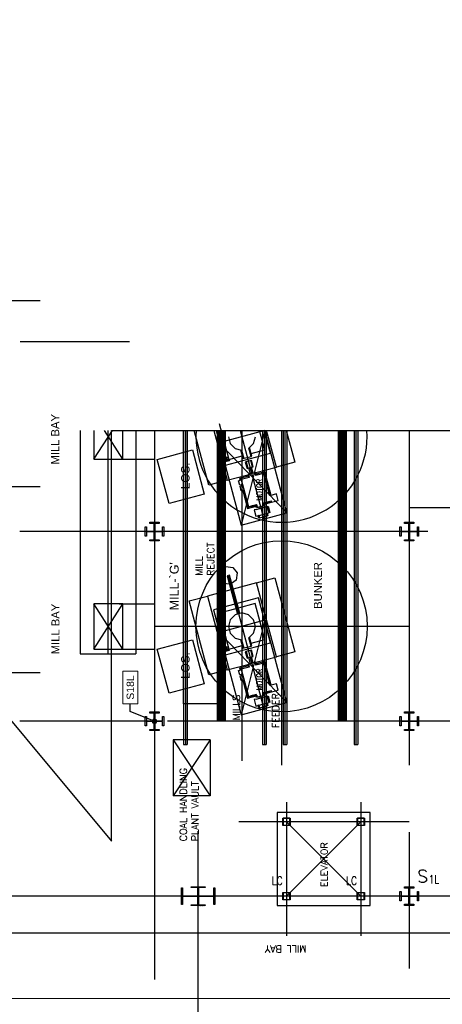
# Model space of a CAD drawing. Header units: inches. Extents: x 0 to 1544102, y -287698 to 23144100.
# Tile 35 of 256: x 44929 to 47770, y -138062 to -131445. Entities that reach past the tile are written whole.
import ezdxf
from ezdxf import colors
from ezdxf.entities.mleader import LeaderData, LeaderLine
from ezdxf.enums import TextEntityAlignment as Align
from ezdxf.math import Vec2, Vec3

# ---------------------------------------------------------------- set-up
doc = ezdxf.new("R2010")
doc.units = ezdxf.units.IN
doc.header["$LTSCALE"] = 1800
doc.header["$MEASUREMENT"] = 0
for name, pattern in [('CENTER', [2, 1.25, -0.25, 0.25, -0.25]), ('CENTER2', [1.125, 0.75, -0.125, 0.125, -0.125]), ('PHANTOM', [63.5, 31.75, -6.35, 6.35, -6.35, 6.35, -6.35])]:
    doc.linetypes.add(name, pattern=pattern)
doc.layers.get('0').update_dxf_attribs({"color": 253, "lineweight": 9})
for name, color, linetype in [('1_01_COAL_MILL_A', 7, 'Continuous'), ('1_01_FURNACE', 7, 'CENTER'), ('1_01_STEEL_TIER1', 7, 'Continuous'), ('1_COLD_PA_TO_APH', 7, 'Continuous'), ('4_01_HOT_PA_TO_MILLS', 7, 'Continuous'), ('CENTER', 10, 'CENTER'), ('COL', 1, 'Continuous'), ('Column-Tags', 252, 'Continuous'), ('DIM', 4, 'Continuous'), ('DIMTEXT', 132, 'Continuous'), ('DIMTEXT-CL', 132, 'CENTER'), ('FUEL-MILL-CL', 32, 'CENTER'), ('GRID', 251, 'CENTER'), ('Road', 3, 'Continuous'), ('STEEL-COLUMNS-CL', 252, 'CENTER'), ('STEEL-PLATFORMS', 42, 'Continuous'), ('TEXT', 3, 'Continuous')]:
    doc.layers.add(name, color=color, linetype=linetype)
for name, color, linetype, lineweight in [('CEN', 2, 'CENTER', 15), ('CL', 8, 'CENTER', 15), ('Y Center---yog', 3, 'CENTER2', 13)]:
    doc.layers.add(name, color=color, linetype=linetype, lineweight=lineweight)
doc.styles.add('C4', font='COMPLEX', dxfattribs={"width": 0.75, "height": 625})
doc.styles.add('S3', font='simplex.shx', dxfattribs={"width": 0.75, "height": 320})
doc.styles.add('SIMPLEX', font='SIMPLEX.SHX')
doc.styles.add('Squish', font='simplex.shx', dxfattribs={"width": 0.8})
doc.styles.get("Standard").update_dxf_attribs({"font": 'arial.ttf'})

# ---------------------------------------------------------------- blocks, each defined once
blk = doc.blocks.new('A$C73C87871')
h = blk.add_hatch()
h.set_pattern_fill('ANSI31', color=8, scale=500, style=0)
h.set_pattern_definition([(45, (88221.37, 16000), (-44.194174, 44.194174), [])])
h.paths.add_polyline_path([(0, 900), (-450, 900), (-450, 850), (0, 850)])
h.paths.add_polyline_path([(450, 900), (0, 900), (0, 850), (16, 850), (450, 850)])
h.paths.add_polyline_path([(16, 850), (0, 850), (0, 0), (16, 0), (16, 12.5)])
h.paths.add_polyline_path([(0, 850), (-16, 850), (-16, 0), (0, 0)])
h.paths.add_polyline_path([(16, 0), (0, 0), (0, -850), (16, -850)])
h.paths.add_polyline_path([(0, 0), (-16, 0), (-16, -12.5), (-16, -850), (0, -850)])
h.paths.add_polyline_path([(416, 0), (16, 0), (16, -12.5), (416, -12.5)])
h.paths.add_polyline_path([(416, 12.5), (16, 12.5), (16, 0), (416, 0)])
h.paths.add_polyline_path([(-16, 0), (-416, 0), (-416, -12.5), (-16, -12.5)])
h.paths.add_polyline_path([(-16, 12.5), (-416, 12.5), (-416, 0), (-16, 0)])
h.paths.add_polyline_path([(450, -850), (0, -850), (0, -900), (450, -900)])
h.paths.add_polyline_path([(0, -850), (-16, -850), (-450, -850), (-450, -900), (0, -900)])
at = {"color": 8}
blk.add_line((0, -900), (0, 900), dxfattribs=at)
at = {"layer": 'CEN', "color": 8}
for p, q in [((0, -900), (0, 900)), ((-416, 0), (416, 0))]:
    blk.add_line(p, q, dxfattribs=at)
at = {"layer": 'COL', "color": 8}
for points in [[(-450, 900), (450, 900), (450, 850), (-450, 850)], [(-16, 850), (16, 850), (16, -850), (-16, -850)], [(-16, -12.5), (-416, -12.5), (-416, 12.5), (-16, 12.5)], [(16, -12.5), (416, -12.5), (416, 12.5), (16, 12.5)], [(-450, -850), (450, -850), (450, -900), (-450, -900)]]:
    blk.add_lwpolyline(points, close=True, dxfattribs=at)
blk = doc.blocks.new('COLTAG')
at = {"transparency": 16777216}
blk.add_lwpolyline([(555, 1242), (2322, 1242), (2322, 424), (555, 424)], close=True, dxfattribs=at)
blk.add_attdef('COL', text='', height=400, dxfattribs=at).set_placement((1439, 833), align=Align.MIDDLE_CENTER)
blk = doc.blocks.new('_Dot')
at = {"color": 0, "linetype": 'ByBlock', "lineweight": -2}
blk.add_line((-0.5, 0), (-1, 0), dxfattribs=at)
at = {"color": 0, "linetype": 'ByBlock', "const_width": 0.5}
blk.add_lwpolyline([(-0.25, 0, 1), (0.25, 0, 1)], format="xyb", close=True, dxfattribs=at)

msp = doc.modelspace()

# ---------------------------------------------------------------- hatches: boundary and pattern name
at = {"layer": 'COL'}
h = msp.add_hatch(dxfattribs=at)
h.set_pattern_fill('ANSI31', color=8, scale=25, angle=180, style=0)
h.set_pattern_definition([(225, (-23872.0007, -151734.3734), (2.20970869, -2.20970869), [])])
h.paths.add_polyline_path([(46174.83, -137272.43), (46128.58, -137272.43), (46128.58, -137277.43), (46130.33, -137277.43), (46174.83, -137277.43)])
h.paths.add_polyline_path([(46128.58, -137272.43), (46082.33, -137272.43), (46082.33, -137277.43), (46128.58, -137277.43)])
h.paths.add_polyline_path([(46130.33, -137277.43), (46128.58, -137277.43), (46128.58, -137334.93), (46130.33, -137334.93)])
h.paths.add_polyline_path([(46128.58, -137277.43), (46126.83, -137277.43), (46126.83, -137334.93), (46128.58, -137334.93)])
h.paths.add_polyline_path([(46130.33, -137334.93), (46128.58, -137334.93), (46128.58, -137392.43), (46130.33, -137392.43)])
h.paths.add_polyline_path([(46128.58, -137334.93), (46126.83, -137334.93), (46126.83, -137392.43), (46128.58, -137392.43)])
h.paths.add_polyline_path([(46174.83, -137392.43), (46128.58, -137392.43), (46128.58, -137397.43), (46174.83, -137397.43)])
h.paths.add_polyline_path([(46128.58, -137392.43), (46126.83, -137392.43), (46082.33, -137392.43), (46082.33, -137397.43), (46128.58, -137397.43)])

# ---------------------------------------------------------------- linework, layer by layer
at = {"layer": '1_01_COAL_MILL_A', "color": 8}
for p, q in [((46269.44, -134159.05), (46334.15, -134400.53)), ((46200.83, -134573.1), (46102.29, -134205.33)), ((46233.77, -134205.33), (46323.5, -134540.23)), ((46249.49, -134205.33), (46312.05, -134438.8)), ((46331.91, -134247.44), (46344.05, -134292.75)), ((46501.02, -134292.75), (46513.16, -134247.44)), ((46575.63, -134335.83), (46540.66, -134205.33)), ((46613.9, -134357.92), (46573.01, -134205.33)), ((46654.69, -134451.49), (46588.73, -134205.33)), ((46720.21, -134205.33), (46777.37, -134418.62)), ((46344.05, -134292.75), (46377.22, -134325.92)), ((46469.79, -134323.98), (46501.02, -134292.75)), ((46489.92, -134378.4), (46474.17, -134319.6)), ((45853.6, -134399.88), (46089.77, -134336.6)), ((46089.77, -134336.6), (46169.07, -134632.54)), ((46312.05, -134438.8), (46613.9, -134357.92)), ((46315.21, -134386.6), (46316.39, -134382.55)), ((46315.3, -134392.64), (46315.21, -134386.6)), ((46316.39, -134382.55), (46319.43, -134385.47)), ((46319.43, -134385.47), (46322.37, -134390.75)), ((46334.15, -134400.53), (46424.65, -134376.28)), ((46377.22, -134325.92), (46419.76, -134337.32)), ((46413.78, -134335.72), (46429.55, -134394.57)), ((46419.76, -134337.32), (46434.73, -134393.18)), ((46429.55, -134394.57), (46484.75, -134379.78)), ((46484.75, -134379.78), (46469.79, -134323.98)), ((46484.75, -134379.78), (46489.92, -134378.4)), ((46485.02, -134360.1), (46575.63, -134335.83)), ((45932.9, -134695.82), (45853.6, -134399.88)), ((46315.75, -134406.6), (46308.48, -134408.55)), ((46308.48, -134408.55), (46309.82, -134413.52)), ((46309.82, -134413.52), (46337.56, -134406.09)), ((46309.82, -134413.52), (46312.86, -134412.71)), ((46310.62, -134416.54), (46309.82, -134413.52)), ((46338.37, -134409.1), (46310.62, -134416.54)), ((46312.86, -134412.71), (46314.04, -134412.39)), ((46314.04, -134412.39), (46320.47, -134410.67)), ((46322.37, -134390.75), (46315.3, -134392.64)), ((46315.62, -134392.55), (46315.3, -134392.64)), ((46315.3, -134392.64), (46316.77, -134398.1)), ((46320.47, -134410.67), (46315.62, -134392.55)), ((46316.77, -134398.1), (46315.75, -134406.6)), ((46322.37, -134390.75), (46322.06, -134390.83)), ((46322.06, -134390.83), (46326.91, -134408.94)), ((46323.83, -134396.2), (46322.37, -134390.75)), ((46328.96, -134403.06), (46323.83, -134396.2)), ((46326.91, -134408.94), (46333.34, -134407.22)), ((46336.23, -134401.11), (46328.96, -134403.06)), ((46333.34, -134407.22), (46334.52, -134406.9)), ((46334.52, -134406.9), (46337.56, -134406.09)), ((46337.56, -134406.09), (46336.23, -134401.11)), ((46337.56, -134406.09), (46338.37, -134409.1)), ((46450.69, -134416.54), (46445.52, -134417.92)), ((46445.52, -134417.92), (46456.84, -134460.18)), ((46487.78, -134406.6), (46450.69, -134416.54)), ((46450.69, -134416.54), (46462.02, -134458.8)), ((46462.02, -134458.8), (46493.92, -134450.25)), ((46493.92, -134450.25), (46482.6, -134407.99)), ((46498.68, -134493.23), (46487.62, -134451.93)), ((46499.1, -134448.86), (46487.78, -134406.6)), ((46493.92, -134450.25), (46499.1, -134448.86)), ((46516.82, -134488.43), (46654.69, -134451.49)), ((46777.37, -134418.62), (46654.69, -134451.49)), ((46323.5, -134540.23), (46461.28, -134503.32)), ((46463.89, -134513.1), (46406.54, -134528.46)), ((46471.49, -134520.76), (46418.02, -134535.09)), ((46456.84, -134460.18), (46462.02, -134458.8)), ((46461.25, -134503.26), (46466.43, -134501.87)), ((46466.32, -134522.15), (46461.25, -134503.26)), ((46516.79, -134488.37), (46466.43, -134501.87)), ((46466.43, -134501.87), (46471.49, -134520.76)), ((46479.37, -134498.4), (46468.3, -134457.11)), ((46516.68, -134508.66), (46511.62, -134489.76)), ((46570.15, -134494.33), (46516.68, -134508.66)), ((46521.86, -134507.27), (46516.79, -134488.37)), ((46576.78, -134482.85), (46519.43, -134498.21)), ((46570.15, -134494.33), (46576.78, -134482.85)), ((46610.25, -134643.99), (46570.15, -134494.33)), ((46619.31, -134641.56), (46576.78, -134482.85)), ((46323.5, -134540.23), (46200.83, -134573.1)), ((46400.36, -134543.06), (46418.47, -134538.21)), ((46408.61, -134573.85), (46400.36, -134543.06)), ((46418.02, -134535.09), (46406.54, -134528.46)), ((46406.54, -134528.46), (46409.77, -134540.54)), ((46426.72, -134569), (46408.61, -134573.85)), ((46410.22, -134579.89), (46428.33, -134575.03)), ((46418.47, -134610.68), (46410.22, -134579.89)), ((46418.02, -134535.09), (46467.16, -134718.5)), ((46418.02, -134571.33), (46419.64, -134577.36)), ((46418.47, -134538.21), (46426.72, -134569)), ((46428.33, -134575.03), (46436.58, -134605.82)), ((46169.07, -134632.54), (45932.9, -134695.82)), ((46436.58, -134605.82), (46418.47, -134610.68)), ((46427.89, -134608.15), (46460.53, -134729.98)), ((46653.96, -134632.28), (46610.25, -134643.99)), ((46665.48, -134675.26), (46653.96, -134632.28)), ((46460.53, -134729.98), (46517.89, -134714.61)), ((46467.16, -134718.5), (46460.53, -134729.98)), ((46467.16, -134718.5), (46520.64, -134704.17)), ((46476.9, -134716.21), (46482.08, -134714.82)), ((46477.97, -134720.2), (46476.9, -134716.21)), ((46521.79, -134708.46), (46477.97, -134720.2)), ((46520.72, -134704.47), (46482.08, -134714.82)), ((46482.08, -134714.82), (46483.15, -134718.81)), ((46515.54, -134705.86), (46515.46, -134705.56)), ((46520.52, -134724.45), (46516.61, -134709.84)), ((46518.04, -134735.72), (46599.84, -134713.8)), ((46570.89, -134710.96), (46520.52, -134724.45)), ((46520.64, -134704.17), (46520.72, -134704.47)), ((46521.79, -134708.46), (46525.7, -134723.07)), ((46541.29, -134729.49), (46538.63, -134719.6)), ((46560.6, -134724.32), (46557.95, -134714.42)), ((46565.83, -134692.06), (46619.3, -134677.73)), ((46565.91, -134692.36), (46565.83, -134692.06)), ((46565.91, -134692.36), (46609.72, -134680.62)), ((46566.97, -134696.35), (46605.61, -134686)), ((46566.97, -134696.35), (46570.89, -134710.96)), ((46570.89, -134710.96), (46576.06, -134709.57)), ((46571, -134690.68), (46571.08, -134690.98)), ((46576.06, -134709.57), (46572.15, -134694.96)), ((46573.43, -134699.73), (46621.72, -134686.79)), ((46603.34, -134758.94), (46591.82, -134715.95)), ((46599.84, -134713.8), (46611.36, -134756.79)), ((46605.61, -134686), (46604.54, -134682.01)), ((46610.79, -134684.61), (46605.61, -134686)), ((46609.72, -134680.62), (46610.79, -134684.61)), ((46619.3, -134677.73), (46621.77, -134686.97)), ((46621.77, -134686.97), (46665.48, -134675.26)), ((46518.04, -134735.72), (46504.28, -134739.45)), ((46504.28, -134739.45), (46515.78, -134782.37)), ((46515.78, -134782.37), (46529.55, -134778.68)), ((46529.55, -134778.68), (46603.34, -134758.94)), ((46534.69, -134777.33), (46529.55, -134778.68)), ((46531.65, -134778.28), (46593.35, -134761.75)), ((46536.18, -134795.19), (46531.65, -134778.28)), ((46536.82, -134776.9), (46541.35, -134793.8)), ((46541.35, -134793.8), (46592.7, -134780.04)), ((46552.84, -134772.6), (46552.8, -134772.48)), ((46572.16, -134767.43), (46572.12, -134767.3)), ((46592.7, -134780.04), (46588.17, -134763.14)), ((46597.88, -134778.65), (46592.7, -134780.04)), ((46593.35, -134761.75), (46597.88, -134778.65)), ((46611.36, -134756.79), (46603.34, -134758.94)), ((46541.35, -134793.8), (46536.18, -134795.19)), ((46270.28, -135195.71), (46276.53, -135148.28)), ((46276.53, -135148.28), (46314.48, -135119.16)), ((46314.48, -135119.16), (46361.9, -135125.41)), ((46338.3, -135177.48), (46322.91, -135181.61)), ((46322.91, -135181.61), (46392.13, -135439.96)), ((46407.53, -135435.83), (46338.3, -135177.48)), ((46361.9, -135125.41), (46391.02, -135163.36)), ((46391.02, -135163.36), (46384.78, -135210.78)), ((46299.4, -135233.66), (46270.28, -135195.71)), ((46338.22, -135238.77), (46299.4, -135233.66)), ((46384.78, -135210.78), (46353.63, -135234.69)), ((46521.57, -135229.64), (46363.62, -135271.96)), ((46521.57, -135229.64), (46644.24, -135196.77)), ((46654.69, -135726.49), (46521.57, -135229.64)), ((46644.24, -135196.77), (46777.37, -135693.62)), ((46348.22, -135276.09), (46190.37, -135318.39)), ((46067.7, -135351.26), (46190.37, -135318.39)), ((46200.83, -135848.1), (46067.7, -135351.26)), ((46190.37, -135318.39), (46323.5, -135815.23)), ((46374.35, -135373.59), (46231.17, -135411.95)), ((46533.02, -135331.07), (46389.74, -135369.46)), ((46510.92, -135369.34), (46397.83, -135399.65)), ((46575.63, -135610.83), (46510.92, -135369.34)), ((46613.9, -135632.92), (46533.02, -135331.07)), ((46231.17, -135411.95), (46312.05, -135713.8)), ((46382.44, -135403.77), (46269.44, -135434.05)), ((46269.44, -135434.05), (46334.15, -135675.53)), ((46377.22, -135443.95), (46344.05, -135477.13)), ((46422.53, -135431.81), (46377.22, -135443.95)), ((46467.85, -135443.95), (46422.53, -135431.81)), ((46501.02, -135477.13), (46467.85, -135443.95)), ((46344.05, -135477.13), (46331.91, -135522.44)), ((46513.16, -135522.44), (46501.02, -135477.13)), ((46331.91, -135522.44), (46344.05, -135567.75)), ((46344.05, -135567.75), (46377.22, -135600.92)), ((46469.79, -135598.98), (46501.02, -135567.75)), ((46501.02, -135567.75), (46513.16, -135522.44)), ((45853.6, -135674.88), (46089.77, -135611.6)), ((46089.77, -135611.6), (46169.07, -135907.54)), ((46312.05, -135713.8), (46613.9, -135632.92)), ((46377.22, -135600.92), (46419.76, -135612.32)), ((46413.78, -135610.72), (46429.55, -135669.57)), ((46419.76, -135612.32), (46434.73, -135668.18)), ((46484.75, -135654.78), (46469.79, -135598.98)), ((46489.92, -135653.4), (46474.17, -135594.6)), ((46485.02, -135635.1), (46575.63, -135610.83)), ((45932.9, -135970.82), (45853.6, -135674.88)), ((46315.75, -135681.6), (46308.48, -135683.55)), ((46308.48, -135683.55), (46309.82, -135688.52)), ((46309.82, -135688.52), (46337.56, -135681.09)), ((46309.82, -135688.52), (46312.86, -135687.71)), ((46310.62, -135691.54), (46309.82, -135688.52)), ((46338.37, -135684.1), (46310.62, -135691.54)), ((46312.86, -135687.71), (46314.04, -135687.39)), ((46314.04, -135687.39), (46320.47, -135685.67)), ((46315.21, -135661.6), (46316.39, -135657.55)), ((46315.3, -135667.64), (46315.21, -135661.6)), ((46322.37, -135665.75), (46315.3, -135667.64)), ((46315.62, -135667.55), (46315.3, -135667.64)), ((46315.3, -135667.64), (46316.77, -135673.1)), ((46320.47, -135685.67), (46315.62, -135667.55)), ((46316.77, -135673.1), (46315.75, -135681.6)), ((46316.39, -135657.55), (46319.43, -135660.47)), ((46319.43, -135660.47), (46322.37, -135665.75)), ((46322.37, -135665.75), (46322.06, -135665.83)), ((46322.06, -135665.83), (46326.91, -135683.94)), ((46323.83, -135671.2), (46322.37, -135665.75)), ((46328.96, -135678.06), (46323.83, -135671.2)), ((46326.91, -135683.94), (46333.34, -135682.22)), ((46336.23, -135676.11), (46328.96, -135678.06)), ((46333.34, -135682.22), (46334.52, -135681.9)), ((46334.15, -135675.53), (46424.65, -135651.28)), ((46334.52, -135681.9), (46337.56, -135681.09)), ((46337.56, -135681.09), (46336.23, -135676.11)), ((46337.56, -135681.09), (46338.37, -135684.1)), ((46429.55, -135669.57), (46484.75, -135654.78)), ((46450.69, -135691.54), (46445.52, -135692.92)), ((46445.52, -135692.92), (46456.84, -135735.18)), ((46487.78, -135681.6), (46450.69, -135691.54)), ((46450.69, -135691.54), (46462.02, -135733.8)), ((46493.92, -135725.25), (46482.6, -135682.99)), ((46484.75, -135654.78), (46489.92, -135653.4)), ((46499.1, -135723.86), (46487.78, -135681.6)), ((46777.37, -135693.62), (46654.69, -135726.49)), ((46323.5, -135815.23), (46461.28, -135778.32)), ((46456.84, -135735.18), (46462.02, -135733.8)), ((46461.25, -135778.26), (46466.43, -135776.87)), ((46466.32, -135797.15), (46461.25, -135778.26)), ((46462.02, -135733.8), (46493.92, -135725.25)), ((46516.79, -135763.37), (46466.43, -135776.87)), ((46466.43, -135776.87), (46471.49, -135795.76)), ((46479.37, -135773.4), (46468.3, -135732.11)), ((46498.68, -135768.23), (46487.62, -135726.93)), ((46493.92, -135725.25), (46499.1, -135723.86)), ((46516.68, -135783.66), (46511.62, -135764.76)), ((46570.15, -135769.33), (46516.68, -135783.66)), ((46521.86, -135782.27), (46516.79, -135763.37)), ((46516.82, -135763.43), (46654.69, -135726.49)), ((46576.78, -135757.85), (46519.43, -135773.21)), ((46570.15, -135769.33), (46576.78, -135757.85)), ((46610.25, -135918.99), (46570.15, -135769.33)), ((46619.31, -135916.56), (46576.78, -135757.85)), ((46323.5, -135815.23), (46200.83, -135848.1)), ((46400.36, -135818.06), (46418.47, -135813.21)), ((46408.61, -135848.85), (46400.36, -135818.06)), ((46463.89, -135788.1), (46406.54, -135803.46)), ((46418.02, -135810.09), (46406.54, -135803.46)), ((46406.54, -135803.46), (46409.77, -135815.54)), ((46426.72, -135844), (46408.61, -135848.85)), ((46471.49, -135795.76), (46418.02, -135810.09)), ((46418.02, -135810.09), (46467.16, -135993.5)), ((46418.47, -135813.21), (46426.72, -135844)), ((46169.07, -135907.54), (45932.9, -135970.82)), ((46410.22, -135854.89), (46428.33, -135850.03)), ((46418.47, -135885.68), (46410.22, -135854.89)), ((46418.02, -135846.33), (46419.64, -135852.36)), ((46436.58, -135880.82), (46418.47, -135885.68)), ((46427.89, -135883.15), (46460.53, -136004.98)), ((46428.33, -135850.03), (46436.58, -135880.82)), ((46653.96, -135907.28), (46610.25, -135918.99)), ((46665.48, -135950.26), (46653.96, -135907.28)), ((46565.83, -135967.06), (46619.3, -135952.73)), ((46565.91, -135967.36), (46565.83, -135967.06)), ((46565.91, -135967.36), (46609.72, -135955.62)), ((46566.97, -135971.35), (46605.61, -135961)), ((46566.97, -135971.35), (46570.89, -135985.96)), ((46571, -135965.68), (46571.08, -135965.98)), ((46576.06, -135984.57), (46572.15, -135969.96)), ((46573.43, -135974.73), (46621.72, -135961.79)), ((46605.61, -135961), (46604.54, -135957.01)), ((46610.79, -135959.61), (46605.61, -135961)), ((46609.72, -135955.62), (46610.79, -135959.61)), ((46619.3, -135952.73), (46621.77, -135961.97)), ((46621.77, -135961.97), (46665.48, -135950.26)), ((46460.53, -136004.98), (46517.89, -135989.61)), ((46467.16, -135993.5), (46460.53, -136004.98)), ((46467.16, -135993.5), (46520.64, -135979.17)), ((46476.9, -135991.21), (46482.08, -135989.82)), ((46477.97, -135995.2), (46476.9, -135991.21)), ((46521.79, -135983.46), (46477.97, -135995.2)), ((46520.72, -135979.47), (46482.08, -135989.82)), ((46482.08, -135989.82), (46483.15, -135993.81)), ((46518.04, -136010.72), (46504.28, -136014.45)), ((46504.28, -136014.45), (46515.78, -136057.37)), ((46515.54, -135980.86), (46515.46, -135980.56)), ((46520.52, -135999.45), (46516.61, -135984.84)), ((46518.04, -136010.72), (46599.84, -135988.8)), ((46570.89, -135985.96), (46520.52, -135999.45)), ((46520.64, -135979.17), (46520.72, -135979.47)), ((46521.79, -135983.46), (46525.7, -135998.07)), ((46529.55, -136053.68), (46603.34, -136033.94)), ((46531.65, -136053.28), (46593.35, -136036.75)), ((46541.29, -136004.49), (46538.63, -135994.6)), ((46560.6, -135999.32), (46557.95, -135989.42)), ((46570.89, -135985.96), (46576.06, -135984.57)), ((46572.16, -136042.43), (46572.12, -136042.3)), ((46592.7, -136055.04), (46588.17, -136038.14)), ((46603.34, -136033.94), (46591.82, -135990.95)), ((46593.35, -136036.75), (46597.88, -136053.65)), ((46599.84, -135988.8), (46611.36, -136031.79)), ((46611.36, -136031.79), (46603.34, -136033.94)), ((46515.78, -136057.37), (46529.55, -136053.68)), ((46534.69, -136052.33), (46529.55, -136053.68)), ((46536.18, -136070.19), (46531.65, -136053.28)), ((46541.35, -136068.8), (46536.18, -136070.19)), ((46536.82, -136051.9), (46541.35, -136068.8)), ((46541.35, -136068.8), (46592.7, -136055.04)), ((46552.84, -136047.6), (46552.8, -136047.48)), ((46597.88, -136053.65), (46592.7, -136055.04))]:
    msp.add_line(p, q, dxfattribs=at)
at = {"layer": '1_01_FURNACE', "color": 8}
msp.add_line((45522.33, -134205.33), (45522.33, -135705.66), dxfattribs=at)
at = {"layer": '1_01_STEEL_TIER1', "color": 8}
for p, q in [((46697.33, -137309.93), (46747.33, -137309.93)), ((46697.33, -137359.93), (46697.33, -137309.93)), ((46747.33, -137359.93), (46697.33, -137359.93)), ((46745.33, -137311.93), (46699.33, -137311.93)), ((46699.33, -137311.93), (46699.33, -137357.93)), ((46699.33, -137357.93), (46745.33, -137357.93)), ((46745.33, -137357.93), (46745.33, -137311.93)), ((46747.33, -137309.93), (46747.33, -137359.93)), ((47197.33, -137309.93), (47247.33, -137309.93)), ((47197.33, -137359.93), (47197.33, -137309.93)), ((47247.33, -137359.93), (47197.33, -137359.93)), ((47245.33, -137311.93), (47199.33, -137311.93)), ((47199.33, -137311.93), (47199.33, -137357.93)), ((47199.33, -137357.93), (47245.33, -137357.93)), ((47245.33, -137357.93), (47245.33, -137311.93)), ((47247.33, -137309.93), (47247.33, -137359.93))]:
    msp.add_line(p, q, dxfattribs=at)
for points in [[(45772.34, -134916.24), (45772.34, -134853.74), (45780.21, -134853.74), (45780.21, -134882.99), (45832.84, -134882.99), (45832.84, -134830.36), (45803.59, -134830.36), (45803.59, -134822.49), (45866.09, -134822.49), (45866.09, -134830.36), (45836.84, -134830.36), (45836.84, -134882.99), (45889.46, -134882.99), (45889.46, -134853.74), (45897.34, -134853.74), (45897.34, -134916.24), (45889.46, -134916.24), (45889.46, -134886.99), (45836.84, -134886.99), (45836.84, -134939.61), (45866.09, -134939.61), (45866.09, -134947.49), (45803.59, -134947.49), (45803.59, -134939.61), (45832.84, -134939.61), (45832.84, -134886.99), (45780.21, -134886.99), (45780.21, -134916.24), (45772.34, -134916.24)], [(47484.83, -134916.23), (47484.83, -134853.73), (47492.7, -134853.73), (47492.7, -134882.98), (47545.33, -134882.98), (47545.33, -134830.36), (47516.08, -134830.36), (47516.08, -134822.48), (47578.58, -134822.48), (47578.58, -134830.36), (47549.33, -134830.36), (47549.33, -134882.98), (47601.95, -134882.98), (47601.95, -134853.73), (47609.83, -134853.73), (47609.83, -134916.23), (47601.95, -134916.23), (47601.95, -134886.98), (47549.33, -134886.98), (47549.33, -134939.61), (47578.58, -134939.61), (47578.58, -134947.48), (47516.08, -134947.48), (47516.08, -134939.61), (47545.33, -134939.61), (47545.33, -134886.98), (47492.7, -134886.98), (47492.7, -134916.23), (47484.83, -134916.23)], [(45772.34, -136191.19), (45772.34, -136128.69), (45780.21, -136128.69), (45780.21, -136157.94), (45832.84, -136157.94), (45832.84, -136105.31), (45803.59, -136105.31), (45803.59, -136097.44), (45866.09, -136097.44), (45866.09, -136105.31), (45836.84, -136105.31), (45836.84, -136157.94), (45889.46, -136157.94), (45889.46, -136128.69), (45897.34, -136128.69), (45897.34, -136191.19), (45889.46, -136191.19), (45889.46, -136161.94), (45836.84, -136161.94), (45836.84, -136214.56), (45866.09, -136214.56), (45866.09, -136222.44), (45803.59, -136222.44), (45803.59, -136214.56), (45832.84, -136214.56), (45832.84, -136161.94), (45780.21, -136161.94), (45780.21, -136191.19), (45772.34, -136191.19)], [(47484.83, -136191.2), (47484.83, -136128.7), (47492.7, -136128.7), (47492.7, -136157.95), (47545.33, -136157.95), (47545.33, -136105.33), (47516.08, -136105.33), (47516.08, -136097.45), (47578.58, -136097.45), (47578.58, -136105.33), (47549.33, -136105.33), (47549.33, -136157.95), (47601.95, -136157.95), (47601.95, -136128.7), (47609.83, -136128.7), (47609.83, -136191.2), (47601.95, -136191.2), (47601.95, -136161.95), (47549.33, -136161.95), (47549.33, -136214.58), (47578.58, -136214.58), (47578.58, -136222.45), (47516.08, -136222.45), (47516.08, -136214.58), (47545.33, -136214.58), (47545.33, -136161.95), (47492.7, -136161.95), (47492.7, -136191.2), (47484.83, -136191.2)], [(47484.83, -137366.23), (47484.83, -137303.73), (47492.7, -137303.73), (47492.7, -137332.98), (47545.33, -137332.98), (47545.33, -137280.36), (47516.08, -137280.36), (47516.08, -137272.48), (47578.58, -137272.48), (47578.58, -137280.36), (47549.33, -137280.36), (47549.33, -137332.98), (47601.95, -137332.98), (47601.95, -137303.73), (47609.83, -137303.73), (47609.83, -137366.23), (47601.95, -137366.23), (47601.95, -137336.98), (47549.33, -137336.98), (47549.33, -137389.61), (47578.58, -137389.61), (47578.58, -137397.48), (47516.08, -137397.48), (47516.08, -137389.61), (47545.33, -137389.61), (47545.33, -137336.98), (47492.7, -137336.98), (47492.7, -137366.23), (47484.83, -137366.23)], [(47484.83, -137366.23), (47484.83, -137303.73), (47492.7, -137303.73), (47492.7, -137332.98), (47545.33, -137332.98), (47545.33, -137280.35), (47516.08, -137280.35), (47516.08, -137272.48), (47578.58, -137272.48), (47578.58, -137280.35), (47549.33, -137280.35), (47549.33, -137332.98), (47601.95, -137332.98), (47601.95, -137303.73), (47609.83, -137303.73), (47609.83, -137366.23), (47601.95, -137366.23), (47601.95, -137336.98), (47549.33, -137336.98), (47549.33, -137389.6), (47578.58, -137389.6), (47578.58, -137397.48), (47516.08, -137397.48), (47516.08, -137389.6), (47545.33, -137389.6), (47545.33, -137336.98), (47492.7, -137336.98), (47492.7, -137366.23), (47484.83, -137366.23)]]:
    msp.add_lwpolyline(points, dxfattribs=at)
at = {"layer": '1_COLD_PA_TO_APH', "color": 8}
for p, q in [((45334.83, -134205.33), (45334.83, -135705.66)), ((45709.83, -134205.33), (45709.83, -135705.66)), ((45598.21, -134399.41), (45834.83, -134399.41)), ((45598.21, -135369.66), (45834.83, -135369.66)), ((45334.83, -135705.66), (45709.83, -135705.66)), ((45598.21, -135674.41), (45834.83, -135674.41)), ((46209.83, -136284.94), (45959.83, -136284.94)), ((45959.83, -136284.94), (45959.83, -136659.94)), ((46209.83, -136284.94), (46209.83, -136659.94)), ((46209.83, -136659.94), (45959.83, -136659.94))]:
    msp.add_line(p, q, dxfattribs=at)
at = {"layer": '1_COLD_PA_TO_APH', "color": 8, "elevation": 4128.13}
msp.add_lwpolyline([(45428.21, -134205.33), (45428.21, -134399.41), (45623.21, -134399.41), (45623.21, -134205.33)], dxfattribs=at)
msp.add_lwpolyline([(45623.21, -135674.41), (45623.21, -135369.66), (45428.21, -135369.66), (45428.21, -135674.41)], close=True, dxfattribs=at)
at = {"layer": '4_01_HOT_PA_TO_MILLS', "color": 8}
for p, q in [((45428.21, -134399.41, 4128.13), (45552.4, -134205.33, 4128.13)), ((45623.21, -134399.41, 4128.13), (45499.02, -134205.33, 4128.13)), ((45428.21, -135674.41, 4128.13), (45623.21, -135369.66, 4128.13)), ((45623.21, -135674.41, 4128.13), (45428.21, -135369.66, 4128.13))]:
    msp.add_line(p, q, dxfattribs=at)
at = {"layer": 'CEN', "color": 8}
for p, q in [((46128.58, -137272.43), (46128.58, -137397.43)), ((46722.33, -137530.8), (46722.33, -137241.18)), ((47222.33, -137546.15), (47222.33, -137241.18)), ((47547.33, -137461.71), (47547.33, -137241.18)), ((46152.52, -137334.93), (46104.63, -137334.93))]:
    msp.add_line(p, q, dxfattribs=at)
at = {"layer": 'CEN', "color": 8, "linetype": 'CENTER', "ltscale": 10}
msp.add_line((56422.41, -137334.94), (24413.08, -137334.94), dxfattribs=at)
at = {"layer": 'CENTER', "color": 8}
for p, q in [((46411.25, -134205.33), (46570.82, -134800.85)), ((46422.31, -134205.33), (46422.31, -136426.4)), ((46689.06, -134205.33), (46689.06, -136617.34)), ((46331.71, -135183.46), (46570.82, -136075.85)), ((47547.33, -135522.44), (45834.83, -135522.44)), ((47222.33, -137334.94), (46722.33, -136834.94)), ((47222.33, -136834.94), (46722.33, -137334.94))]:
    msp.add_line(p, q, dxfattribs=at)
at = {"layer": 'CL', "color": 8, "ltscale": 100}
msp.add_line((63534.99, -138022.43), (17066.08, -138022.43), dxfattribs=at)
at = {"layer": 'COL', "color": 8}
for points in [[(46082.33, -137272.43), (46174.83, -137272.43), (46174.83, -137277.43), (46082.33, -137277.43)], [(46126.83, -137277.43), (46130.33, -137277.43), (46130.33, -137392.43), (46126.83, -137392.43)], [(46082.33, -137392.43), (46174.83, -137392.43), (46174.83, -137397.43), (46082.33, -137397.43)]]:
    msp.add_lwpolyline(points, close=True, dxfattribs=at)
at = {"layer": 'DIM'}
msp.add_lwpolyline([(29443.81, -134205.33), (40944.99, -134205.33), (40944.99, -131445.04), (45545.46, -136965.61), (45545.46, -134205.33), (57046.65, -134205.33)], dxfattribs=at)
at = {"layer": 'DIMTEXT', "color": 8}
for p, q in [((46028.58, -134205.33), (46028.58, -136043.67)), ((46278.58, -134205.33), (46278.58, -136043.67)), ((46278.58, -136043.67), (46028.58, -136043.67)), ((46209.83, -136284.94), (45959.83, -136659.94)), ((45959.83, -136284.94), (46209.83, -136659.94))]:
    msp.add_line(p, q, dxfattribs=at)
msp.add_circle((46689.06, -135522.28), 575.15, dxfattribs=at)
msp.add_arc((46689.06, -134247.28), 575.15, 175.816501, 4.183499, dxfattribs=at)
at = {"layer": 'DIMTEXT-CL', "color": 8}
for p, q in [((45666.08, -133609.94), (44931.11, -133609.94)), ((45666.08, -134884.94), (44928.81, -134884.94)), ((45666.08, -134884.94), (44928.81, -134884.94)), ((45834.83, -136178.06), (45834.83, -137894.98)), ((47496.7, -137334.93), (41483.86, -137334.93)), ((47547.33, -137334.94), (47547.33, -137820.35))]:
    msp.add_line(p, q, dxfattribs=at)
at = {"layer": 'FUEL-MILL-CL', "color": 8, "linetype": 'PHANTOM'}
for p, q in [((46575.87, -134206.29), (46269.19, -134288.47)), ((46575.87, -134206.29), (46417.24, -134840.98)), ((46723.92, -134758.8), (46575.87, -134206.29)), ((46269.19, -134288.47), (46417.24, -134840.98)), ((46723.92, -134758.8), (46269.19, -134288.47)), ((46417.24, -134840.98), (46723.92, -134758.8)), ((46575.87, -135481.29), (46269.19, -135563.47)), ((46575.87, -135481.29), (46417.24, -136115.98)), ((46723.92, -136033.8), (46575.87, -135481.29)), ((46269.19, -135563.47), (46417.24, -136115.98)), ((46723.92, -136033.8), (46269.19, -135563.47)), ((46417.24, -136115.98), (46723.92, -136033.8))]:
    msp.add_line(p, q, dxfattribs=at)
at = {"layer": 'GRID', "color": 8}
for p, q in [((45066.08, -133334.93), (40028.58, -133334.93)), ((45066.08, -134584.93), (40028.58, -134584.93)), ((45066.08, -135834.93), (40028.58, -135834.93)), ((46128.58, -145478.63), (46128.58, -136897.43)), ((56541.08, -137334.93), (39653.58, -137334.93))]:
    msp.add_line(p, q, dxfattribs=at)
at = {"layer": 'Road', "color": 8}
msp.add_line((62066.08, -137584.93), (18535.19, -137584.93), dxfattribs=at)
at = {"layer": 'STEEL-COLUMNS-CL', "color": 8}
for p, q in [((45834.83, -134205.33), (45834.83, -136178.06)), ((46029.83, -134205.33, 163.58), (46029.83, -136316.19, -363.89)), ((46042.33, -134205.33, 163.58), (46042.33, -136316.19, -363.89)), ((46054.83, -134205.33, 163.58), (46054.83, -136316.19, -363.89)), ((46561.7, -134205.33, 163.58), (46561.7, -136316.19, -363.89)), ((46574.2, -134205.33, 163.58), (46574.2, -136316.19, -363.89)), ((46586.7, -134205.33, 163.58), (46586.7, -136316.19, -363.89)), ((46699.2, -134205.33, 163.58), (46699.2, -136316.19, -363.89)), ((46711.7, -134205.33, 163.58), (46711.7, -136316.19, -363.89)), ((46724.2, -134205.33, 163.58), (46724.2, -136316.19, -363.89)), ((47176.7, -134205.33, 163.58), (47176.7, -136316.19, -363.89)), ((47189.2, -134205.33, 163.58), (47189.2, -136316.19, -363.89)), ((47201.7, -134205.33, 163.58), (47201.7, -136316.19, -363.89)), ((47547.33, -134205.33), (47547.33, -137432.34)), ((47547.33, -134722.44), (49153.58, -134722.44)), ((45813.3, -134884.94), (44928.81, -134884.94)), ((47672.26, -134884.94), (45672.34, -134884.94)), ((45819.71, -136159.94), (44928.75, -136159.94)), ((47609.83, -136159.94), (45922.34, -136159.94)), ((49079.94, -136159.91), (47359.83, -136159.95)), ((46029.83, -136316.19), (46054.83, -136316.19, 45.29)), ((46561.7, -136316.19, 0), (46586.7, -136316.19, 45.29)), ((46699.2, -136316.19, 0), (46724.2, -136316.19, 45.29)), ((47176.7, -136316.19), (47201.7, -136316.19, 45.29)), ((46722.33, -136703.06), (46722.33, -137600.88)), ((47222.33, -136703.06), (47222.33, -137600.88)), ((47547.33, -136834.94), (46401.62, -136834.94)), ((46697.33, -136809.93), (46747.33, -136809.93)), ((46697.33, -136859.94), (46697.33, -136809.93)), ((46745.33, -136811.94), (46699.33, -136811.94)), ((46699.33, -136811.94), (46699.33, -136857.93)), ((46745.33, -136857.93), (46745.33, -136811.94)), ((46747.33, -136809.93), (46747.33, -136859.94)), ((47197.33, -136809.93), (47247.33, -136809.93)), ((47197.33, -136859.94), (47197.33, -136809.93)), ((47245.33, -136811.94), (47199.33, -136811.94)), ((47199.33, -136811.94), (47199.33, -136857.93)), ((47245.33, -136857.93), (47245.33, -136811.94)), ((47247.33, -136809.93), (47247.33, -136859.94)), ((46747.33, -136859.94), (46697.33, -136859.94)), ((46699.33, -136857.93), (46745.33, -136857.93)), ((47247.33, -136859.94), (47197.33, -136859.94)), ((47199.33, -136857.93), (47245.33, -136857.93)), ((46697.33, -137309.93), (46747.33, -137309.93)), ((46697.33, -137359.93), (46697.33, -137309.93)), ((46747.33, -137359.93), (46697.33, -137359.93)), ((46745.33, -137311.94), (46699.33, -137311.94)), ((46699.33, -137311.94), (46699.33, -137357.93)), ((46699.33, -137357.93), (46745.33, -137357.93)), ((46745.33, -137357.93), (46745.33, -137311.94)), ((46747.33, -137309.93), (46747.33, -137359.93)), ((55049.71, -137334.94), (46777.95, -137334.93)), ((47197.33, -137309.93), (47247.33, -137309.93)), ((47197.33, -137359.93), (47197.33, -137309.93)), ((47247.33, -137359.93), (47197.33, -137359.93)), ((47245.33, -137311.94), (47199.33, -137311.94)), ((47199.33, -137311.94), (47199.33, -137357.93)), ((47199.33, -137357.93), (47245.33, -137357.93)), ((47245.33, -137357.93), (47245.33, -137311.94)), ((47247.33, -137309.93), (47247.33, -137359.93))]:
    msp.add_line(p, q, dxfattribs=at)
at = {"layer": 'TEXT', "color": 8}
msp.add_lwpolyline([(47284.83, -137397.44), (47284.83, -136772.44), (46659.83, -136772.44), (46659.83, -137397.44)], close=True, dxfattribs=at)
at = {"layer": 'Y Center---yog', "color": 8, "linetype": 'CENTER', "ltscale": 50}
msp.add_line((46691.08, -134205.33, 4128.13), (46691.08, -136117.56, 4128.13), dxfattribs=at)
at = {"layer": 'Y Center---yog', "color": 8, "ltscale": 5, "const_width": 62.5, "elevation": 4473.87}
for points in [[(46284.82, -136159.94), (46284.82, -134205.33)], [(47097.32, -136159.94), (47097.32, -134205.33)]]:
    msp.add_lwpolyline(points, dxfattribs=at)

# ---------------------------------------------------------------- block references
at = {"layer": 'COL', "color": 8, "xscale": 0.125, "yscale": 0.125, "zscale": 0.125, "rotation": 90}
msp.add_blockref('A$C73C87871', (46128.58, -137335.06), dxfattribs=at)

# ---------------------------------------------------------------- texts
at = {"layer": 'DIMTEXT', "color": 8}
for s, height, p in [('MILL BAY', 54, (45194.36, -134434.56, 8256.25)), ('LOS.', 56.25, (46070.46, -134599.89)), (" MILL-`G'", 60, (45997.67, -135437.27)), (" MILL-`G'", 60, (45997.67, -135437.27)), ('BUNKER', 54, (46960.01, -135404.56, 8256.25)), ('MILL BAY', 54, (45196.26, -135709.56, 8256.25)), ('LOS.', 56.25, (46070.46, -135874.89))]:
    msp.add_text(s, height=height, rotation=90, dxfattribs=at).set_placement(p)
at = {"layer": 'DIMTEXT', "color": 8, "style": 'Squish'}
msp.add_text('ELEVATOR', height=46.875, rotation=90, dxfattribs=at).set_placement((46998.92, -137274.25))
at = {"layer": 'DIMTEXT', "color": 8, "char_height": 46.875}
for s, insert, width, attachment_point, rotation, style in [('{\\W1;MILL REJECT}', (46235.22, -135182.6), 319.4572, 7, 90, 'Squish'), ('{\\W1;FEEDER}', (46671.99, -136206.13, -4128.13), 319.4572, 7, 90, 'Squish'), ('{\\W1;MILLS}', (46408.77, -136154.27, -4128.13), 243.6777, 7, 90, 'Squish'), ('{\\W1;COAL HANDLING PLANT VAULT}', (46130.22, -136966.35), 573.1288, 7, 90, 'Squish'), ('MILL BAY', (46856.51, -137712.74), 504.8813, 1, 180, 'SIMPLEX')]:
    msp.add_mtext(s, dxfattribs=dict(at, insert=insert, width=width, attachment_point=attachment_point, rotation=rotation, style=style))
at = {"layer": 'STEEL-PLATFORMS', "color": 8, "style": 'S3', "width": 0.8}
for p in [(46559.87, -134677.93), (46559.87, -135952.93)]:
    msp.add_text('MOTOR', height=38.672, rotation=90, dxfattribs=at).set_placement(p)
at = {"layer": 'TEXT', "color": 8, "style": 'C4', "text_generation_flag": 6}
msp.add_text('S', height=84.38, rotation=180, dxfattribs=at).set_placement((47601.02, -137243.8))
at = {"layer": 'TEXT', "color": 8, "style": 'S3', "width": 0.8}
for s, p in [('LC', (46623.23, -137259.33)), ('LC', (47123.23, -137259.33)), ('1L', (47677.52, -137250.37))]:
    msp.add_text(s, height=56.25, dxfattribs=at).set_placement(p)

# ---------------------------------------------------------------- leaders
at = {"layer": 'Column-Tags', "color": 8}
ml = msp.add_multileader_block('Standard', dxfattribs=at)
ml.set_content('COLTAG', color=8, scale=0.125)
ml.set_attribute('COL', 'S18L', width=0)
ml.set_leader_properties()
ml.set_arrow_properties(name='DOT')
ml.build(insert=Vec2(0, 0))
ml.multileader.update_dxf_attribs({"text_right_attachment_type": 6, "dogleg_length": 400, "arrow_head_size": 37.5})
ctx = ml.context
ctx.base_point, ctx.char_height, ctx.arrow_head_size, ctx.landing_gap_size, ctx.plane_origin, ctx.plane_x_axis, ctx.plane_y_axis = Vec3(45672.33, -136043.49), 0.0225, 37.5, 0.0112, Vec3(45836.83, -136157.94), Vec3(0, 1), Vec3(-1, 0)
ctx.right_attachment = 6
notes = []
notes.append((ctx, [(0, (1, 1, 0), (45672.33, -136093.49), (0, 1), 50, [(0, [(45834.84, -136159.94)], 0, [])])]))
ctx.block.insert, ctx.block.rotation = Vec3(45776.44, -136112.88), 1.5707963
for ctx, leaders in notes:
    for number, flags, end, landing, length, lines in leaders:
        leader = LeaderData()
        leader.index, (leader.has_last_leader_line, leader.has_dogleg_vector, leader.attachment_direction) = number, flags
        leader.last_leader_point, leader.dogleg_vector, leader.dogleg_length = Vec3(end), Vec3(landing), length
        for number, points, colour, breaks in lines:
            line = LeaderLine()
            line.index, line.vertices, line.color, line.breaks = number, Vec3.list(points), colors.encode_raw_color(colour), breaks
            leader.lines.append(line)
        ctx.leaders.append(leader)

doc.saveas('drawing.dxf')
